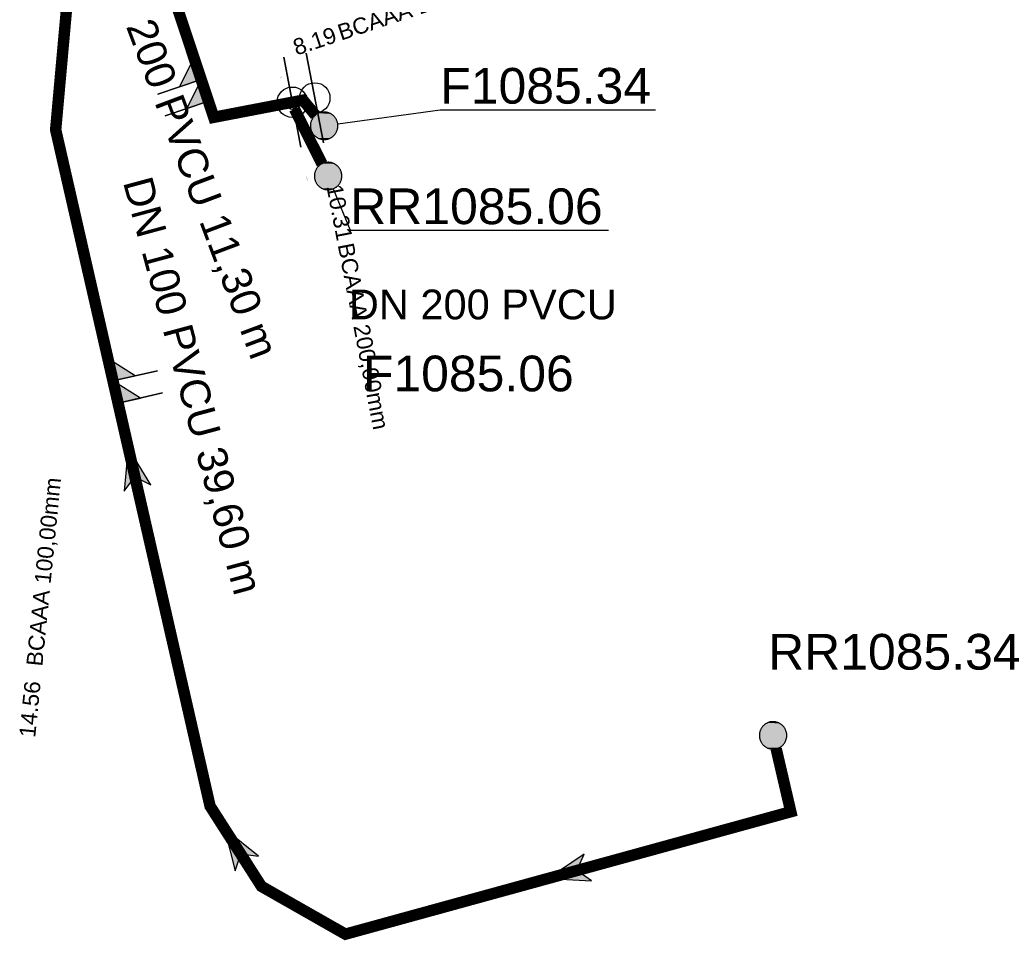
# Model space of a CAD drawing. Extents: x 356718 to 357658, y 5762241 to 5762615.
# Tile 104 of 157: x 357280 to 357302, y 5762411 to 5762431. Entities that reach past the tile are written whole.
import ezdxf
from ezdxf.enums import TextEntityAlignment as Align

# ---------------------------------------------------------------- set-up
doc = ezdxf.new("R2010")
doc.units = 0
doc.header["$MEASUREMENT"] = 0
for name, pattern in [('AUSGEZOGEN', [0]), ('GESTRICHELT2', [4, 2, -2]), ('STRICHPUNKT', [5, 2, -1, 1, -1])]:
    doc.linetypes.add(name, pattern=pattern)
doc.layers.get('0').update_dxf_attribs({"linetype": 'AUSGEZOGEN'})
for name, color, linetype, true_color in [('111_00131_Symbol', 7, 'AUSGEZOGEN', 0x000000), ('114_00133_Schachtnummer', 7, 'AUSGEZOGEN', 0x000000), ('121_10397_Haltungen_Regenwasser', 5, 'GESTRICHELT2', 0x0000ff), ('121_10399_Haltungen_Mischwasser', 6, 'STRICHPUNKT', 0xff00ff), ('123_00137_Fliessrichtungspfeil', 7, 'AUSGEZOGEN', 0x000000), ('124_00118_Standard__Laenge___10', 7, 'AUSGEZOGEN', 0x000000), ('124_10626_Standard__Laenge____1', 7, 'AUSGEZOGEN', 0x000000), ('141_10677_Stutzen__alle__aus_DW', 7, 'AUSGEZOGEN', 0x000000), ('141_10868_Stutzen__141_', 7, 'AUSGEZOGEN', 0x000000)]:
    doc.layers.add(name, color=color, linetype=linetype, true_color=true_color)
doc.styles.add('ARIAL', font='arial.ttf', dxfattribs={"height": 1.5})
doc.styles.get("Standard").update_dxf_attribs({"font": 'arial.ttf', "height": 1})

# ---------------------------------------------------------------- blocks, each defined once
blk = doc.blocks.new('RR')
at = {"color": 0, "linetype": 'AUSGEZOGEN'}
blk.add_lwpolyline([(0.3, 0), (0.3, 0.013), (0.299, 0.025), (0.298, 0.038), (0.296, 0.05), (0.293, 0.063), (0.29, 0.075), (0.287, 0.087), (0.283, 0.099), (0.279, 0.111), (0.274, 0.123), (0.268, 0.134), (0.262, 0.145), (0.256, 0.156), (0.249, 0.167), (0.242, 0.177), (0.234, 0.187), (0.226, 0.197), (0.218, 0.206), (0.209, 0.215), (0.199, 0.224), (0.19, 0.232), (0.18, 0.24), (0.17, 0.247), (0.159, 0.254), (0.148, 0.261), (0.137, 0.267), (0.126, 0.272), (0.114, 0.277), (0.102, 0.282), (0.09, 0.286), (0.078, 0.29), (0.066, 0.293), (0.053, 0.295), (0.041, 0.297), (0.028, 0.299), (0.016, 0.3), (0.003, 0.3), (-0.009, 0.3), (-0.022, 0.299), (-0.035, 0.298), (-0.047, 0.296), (-0.06, 0.294), (-0.072, 0.291), (-0.084, 0.288), (-0.096, 0.284), (-0.108, 0.28), (-0.12, 0.275), (-0.131, 0.27), (-0.143, 0.264), (-0.154, 0.258), (-0.164, 0.251), (-0.175, 0.244), (-0.185, 0.236), (-0.195, 0.228), (-0.204, 0.22), (-0.213, 0.211), (-0.222, 0.202), (-0.23, 0.192), (-0.238, 0.182), (-0.246, 0.172), (-0.253, 0.162), (-0.259, 0.151), (-0.265, 0.14), (-0.271, 0.129), (-0.276, 0.117), (-0.281, 0.105), (-0.285, 0.093), (-0.289, 0.081), (-0.292, 0.069), (-0.295, 0.057), (-0.297, 0.044), (-0.298, 0.032), (-0.299, 0.019), (-0.3, 0.006), (-0.3, -0.006), (-0.299, -0.019), (-0.298, -0.032), (-0.297, -0.044), (-0.295, -0.057), (-0.292, -0.069), (-0.289, -0.081), (-0.285, -0.093), (-0.281, -0.105), (-0.276, -0.117), (-0.271, -0.129), (-0.265, -0.14), (-0.259, -0.151), (-0.253, -0.162), (-0.246, -0.172), (-0.238, -0.182), (-0.23, -0.192), (-0.222, -0.202), (-0.213, -0.211), (-0.204, -0.22), (-0.195, -0.228), (-0.185, -0.236), (-0.175, -0.244), (-0.164, -0.251), (-0.154, -0.258), (-0.143, -0.264), (-0.131, -0.27), (-0.12, -0.275), (-0.108, -0.28), (-0.096, -0.284), (-0.084, -0.288), (-0.072, -0.291), (-0.06, -0.294), (-0.047, -0.296), (-0.035, -0.298), (-0.022, -0.299), (-0.009, -0.3), (0.003, -0.3), (0.016, -0.3), (0.028, -0.299), (0.041, -0.297), (0.053, -0.295), (0.066, -0.293), (0.078, -0.29), (0.09, -0.286), (0.102, -0.282), (0.114, -0.277), (0.126, -0.272), (0.137, -0.267), (0.148, -0.261), (0.159, -0.254), (0.17, -0.247), (0.18, -0.24), (0.19, -0.232), (0.199, -0.224), (0.209, -0.215), (0.218, -0.206), (0.226, -0.197), (0.234, -0.187), (0.242, -0.177), (0.249, -0.167), (0.256, -0.156), (0.262, -0.145), (0.268, -0.134), (0.274, -0.123), (0.279, -0.111), (0.283, -0.099), (0.287, -0.087), (0.29, -0.075), (0.293, -0.063), (0.296, -0.05), (0.298, -0.038), (0.299, -0.025), (0.3, -0.013), (0.3, 0), (0.3, 0)], close=True, dxfattribs=at)
blk.add_lwpolyline([(0.3, 0), (0.3, 0.013), (0.299, 0.025), (0.298, 0.038), (0.296, 0.05), (0.293, 0.063), (0.29, 0.075), (0.287, 0.087), (0.283, 0.099), (0.279, 0.111), (0.274, 0.123), (0.268, 0.134), (0.262, 0.145), (0.256, 0.156), (0.249, 0.167), (0.242, 0.177), (0.234, 0.187), (0.226, 0.197), (0.218, 0.206), (0.209, 0.215), (0.199, 0.224), (0.19, 0.232), (0.18, 0.24), (0.17, 0.247), (0.159, 0.254), (0.148, 0.261), (0.137, 0.267), (0.126, 0.272), (0.114, 0.277), (0.102, 0.282), (0.09, 0.286), (0.078, 0.29), (0.066, 0.293), (0.053, 0.295), (0.041, 0.297), (0.028, 0.299), (0.016, 0.3), (0.003, 0.3), (-0.009, 0.3), (-0.022, 0.299), (-0.035, 0.298), (-0.047, 0.296), (-0.06, 0.294), (-0.072, 0.291), (-0.084, 0.288), (-0.096, 0.284), (-0.108, 0.28), (-0.12, 0.275), (-0.131, 0.27), (-0.143, 0.264), (-0.154, 0.258), (-0.164, 0.251), (-0.175, 0.244), (-0.185, 0.236), (-0.195, 0.228), (-0.204, 0.22), (-0.213, 0.211), (-0.222, 0.202), (-0.23, 0.192), (-0.238, 0.182), (-0.246, 0.172), (-0.253, 0.162), (-0.259, 0.151), (-0.265, 0.14), (-0.271, 0.129), (-0.276, 0.117), (-0.281, 0.105), (-0.285, 0.093), (-0.289, 0.081), (-0.292, 0.069), (-0.295, 0.057), (-0.297, 0.044), (-0.298, 0.032), (-0.299, 0.019), (-0.3, 0.006), (-0.3, -0.006), (-0.299, -0.019), (-0.298, -0.032), (-0.297, -0.044), (-0.295, -0.057), (-0.292, -0.069), (-0.289, -0.081), (-0.285, -0.093), (-0.281, -0.105), (-0.276, -0.117), (-0.271, -0.129), (-0.265, -0.14), (-0.259, -0.151), (-0.253, -0.162), (-0.246, -0.172), (-0.238, -0.182), (-0.23, -0.192), (-0.222, -0.202), (-0.213, -0.211), (-0.204, -0.22), (-0.195, -0.228), (-0.185, -0.236), (-0.175, -0.244), (-0.164, -0.251), (-0.154, -0.258), (-0.143, -0.264), (-0.131, -0.27), (-0.12, -0.275), (-0.108, -0.28), (-0.096, -0.284), (-0.084, -0.288), (-0.072, -0.291), (-0.06, -0.294), (-0.047, -0.296), (-0.035, -0.298), (-0.022, -0.299), (-0.009, -0.3), (0.003, -0.3), (0.016, -0.3), (0.028, -0.299), (0.041, -0.297), (0.053, -0.295), (0.066, -0.293), (0.078, -0.29), (0.09, -0.286), (0.102, -0.282), (0.114, -0.277), (0.126, -0.272), (0.137, -0.267), (0.148, -0.261), (0.159, -0.254), (0.17, -0.247), (0.18, -0.24), (0.19, -0.232), (0.199, -0.224), (0.209, -0.215), (0.218, -0.206), (0.226, -0.197), (0.234, -0.187), (0.242, -0.177), (0.249, -0.167), (0.256, -0.156), (0.262, -0.145), (0.268, -0.134), (0.274, -0.123), (0.279, -0.111), (0.283, -0.099), (0.287, -0.087), (0.29, -0.075), (0.293, -0.063), (0.296, -0.05), (0.298, -0.038), (0.299, -0.025), (0.3, -0.013), (0.3, 0), (0.3, 0)], close=True, dxfattribs=at)
at = {"color": 0}
for points in [[(-0.213, 0.211), (0.213, 0.211), (-0.209, 0.215)], [(-0.213, 0.211), (0.213, 0.211), (-0.209, 0.215)], [(-0.209, 0.215), (0.209, 0.215), (-0.204, 0.22)], [(-0.209, 0.215), (0.209, 0.215), (-0.204, 0.22)], [(0.213, 0.211), (-0.209, 0.215), (0.209, 0.215)], [(0.213, 0.211), (-0.209, 0.215), (0.209, 0.215)], [(-0.204, 0.22), (0.204, 0.22), (-0.199, 0.224)], [(-0.204, 0.22), (0.204, 0.22), (-0.199, 0.224)], [(0.209, 0.215), (-0.204, 0.22), (0.204, 0.22)], [(0.209, 0.215), (-0.204, 0.22), (0.204, 0.22)], [(-0.199, 0.224), (0.199, 0.224), (-0.195, 0.228)], [(-0.199, 0.224), (0.199, 0.224), (-0.195, 0.228)], [(0.204, 0.22), (-0.199, 0.224), (0.199, 0.224)], [(0.204, 0.22), (-0.199, 0.224), (0.199, 0.224)], [(-0.195, 0.228), (0.195, 0.228), (-0.19, 0.232)], [(-0.195, 0.228), (0.195, 0.228), (-0.19, 0.232)], [(0.199, 0.224), (-0.195, 0.228), (0.195, 0.228)], [(0.199, 0.224), (-0.195, 0.228), (0.195, 0.228)], [(-0.19, 0.232), (0.19, 0.232), (-0.185, 0.236)], [(-0.19, 0.232), (0.19, 0.232), (-0.185, 0.236)], [(0.195, 0.228), (-0.19, 0.232), (0.19, 0.232)], [(0.195, 0.228), (-0.19, 0.232), (0.19, 0.232)], [(-0.185, 0.236), (0.185, 0.236), (-0.18, 0.24)], [(-0.185, 0.236), (0.185, 0.236), (-0.18, 0.24)], [(0.19, 0.232), (-0.185, 0.236), (0.185, 0.236)], [(0.19, 0.232), (-0.185, 0.236), (0.185, 0.236)], [(-0.18, 0.24), (0.18, 0.24), (-0.175, 0.244)], [(-0.18, 0.24), (0.18, 0.24), (-0.175, 0.244)], [(0.185, 0.236), (-0.18, 0.24), (0.18, 0.24)], [(0.185, 0.236), (-0.18, 0.24), (0.18, 0.24)], [(-0.175, 0.244), (0.175, 0.244), (-0.169, 0.247)], [(-0.175, 0.244), (0.175, 0.244), (-0.169, 0.247)], [(0.18, 0.24), (-0.175, 0.244), (0.175, 0.244)], [(0.18, 0.24), (-0.175, 0.244), (0.175, 0.244)], [(-0.169, 0.247), (0.17, 0.247), (-0.164, 0.251)], [(-0.169, 0.247), (0.17, 0.247), (-0.164, 0.251)], [(0.175, 0.244), (-0.169, 0.247), (0.17, 0.247)], [(0.175, 0.244), (-0.169, 0.247), (0.17, 0.247)], [(-0.164, 0.251), (0.164, 0.251), (-0.159, 0.254)], [(-0.164, 0.251), (0.164, 0.251), (-0.159, 0.254)], [(0.17, 0.247), (-0.164, 0.251), (0.164, 0.251)], [(0.17, 0.247), (-0.164, 0.251), (0.164, 0.251)], [(-0.159, 0.254), (0.159, 0.254), (-0.154, 0.258)], [(-0.159, 0.254), (0.159, 0.254), (-0.154, 0.258)], [(0.164, 0.251), (-0.159, 0.254), (0.159, 0.254)], [(0.164, 0.251), (-0.159, 0.254), (0.159, 0.254)], [(-0.154, 0.258), (0.154, 0.258), (-0.148, 0.261)], [(-0.154, 0.258), (0.154, 0.258), (-0.148, 0.261)], [(0.159, 0.254), (-0.154, 0.258), (0.154, 0.258)], [(0.159, 0.254), (-0.154, 0.258), (0.154, 0.258)], [(-0.148, 0.261), (0.148, 0.261), (-0.143, 0.264)], [(-0.148, 0.261), (0.148, 0.261), (-0.143, 0.264)], [(0.154, 0.258), (-0.148, 0.261), (0.148, 0.261)], [(0.154, 0.258), (-0.148, 0.261), (0.148, 0.261)], [(-0.143, 0.264), (0.142, 0.264), (-0.137, 0.267)], [(-0.143, 0.264), (0.142, 0.264), (-0.137, 0.267)], [(0.148, 0.261), (-0.143, 0.264), (0.142, 0.264)], [(0.148, 0.261), (-0.143, 0.264), (0.142, 0.264)], [(-0.137, 0.267), (0.137, 0.267), (-0.131, 0.27)], [(-0.137, 0.267), (0.137, 0.267), (-0.131, 0.27)], [(0.142, 0.264), (-0.137, 0.267), (0.137, 0.267)], [(0.142, 0.264), (-0.137, 0.267), (0.137, 0.267)], [(-0.131, 0.27), (0.131, 0.27), (-0.126, 0.272)], [(-0.131, 0.27), (0.131, 0.27), (-0.126, 0.272)], [(0.137, 0.267), (-0.131, 0.27), (0.131, 0.27)], [(0.137, 0.267), (-0.131, 0.27), (0.131, 0.27)], [(-0.126, 0.272), (0.126, 0.272), (-0.12, 0.275)], [(-0.126, 0.272), (0.126, 0.272), (-0.12, 0.275)], [(0.131, 0.27), (-0.126, 0.272), (0.126, 0.272)], [(0.131, 0.27), (-0.126, 0.272), (0.126, 0.272)], [(-0.12, 0.275), (0.12, 0.275), (-0.114, 0.277)], [(-0.12, 0.275), (0.12, 0.275), (-0.114, 0.277)], [(0.126, 0.272), (-0.12, 0.275), (0.12, 0.275)], [(0.126, 0.272), (-0.12, 0.275), (0.12, 0.275)], [(-0.114, 0.277), (0.114, 0.277), (-0.108, 0.28)], [(-0.114, 0.277), (0.114, 0.277), (-0.108, 0.28)], [(0.12, 0.275), (-0.114, 0.277), (0.114, 0.277)], [(0.12, 0.275), (-0.114, 0.277), (0.114, 0.277)], [(-0.108, 0.28), (0.108, 0.28), (-0.102, 0.282)], [(-0.108, 0.28), (0.108, 0.28), (-0.102, 0.282)], [(0.114, 0.277), (-0.108, 0.28), (0.108, 0.28)], [(0.114, 0.277), (-0.108, 0.28), (0.108, 0.28)], [(-0.102, 0.282), (0.102, 0.282), (-0.096, 0.284)], [(-0.102, 0.282), (0.102, 0.282), (-0.096, 0.284)], [(0.108, 0.28), (-0.102, 0.282), (0.102, 0.282)], [(0.108, 0.28), (-0.102, 0.282), (0.102, 0.282)], [(-0.096, 0.284), (0.096, 0.284), (-0.09, 0.286)], [(-0.096, 0.284), (0.096, 0.284), (-0.09, 0.286)], [(0.102, 0.282), (-0.096, 0.284), (0.096, 0.284)], [(0.102, 0.282), (-0.096, 0.284), (0.096, 0.284)], [(-0.09, 0.286), (0.09, 0.286), (-0.084, 0.288)], [(-0.09, 0.286), (0.09, 0.286), (-0.084, 0.288)], [(0.096, 0.284), (-0.09, 0.286), (0.09, 0.286)], [(0.096, 0.284), (-0.09, 0.286), (0.09, 0.286)], [(-0.084, 0.288), (0.084, 0.288), (-0.078, 0.29)], [(-0.084, 0.288), (0.084, 0.288), (-0.078, 0.29)], [(0.09, 0.286), (-0.084, 0.288), (0.084, 0.288)], [(0.09, 0.286), (-0.084, 0.288), (0.084, 0.288)], [(-0.078, 0.29), (0.078, 0.29), (-0.072, 0.291)], [(-0.078, 0.29), (0.078, 0.29), (-0.072, 0.291)], [(0.084, 0.288), (-0.078, 0.29), (0.078, 0.29)], [(0.084, 0.288), (-0.078, 0.29), (0.078, 0.29)], [(-0.072, 0.291), (0.072, 0.291), (-0.066, 0.293)], [(-0.072, 0.291), (0.072, 0.291), (-0.066, 0.293)], [(0.078, 0.29), (-0.072, 0.291), (0.072, 0.291)], [(0.078, 0.29), (-0.072, 0.291), (0.072, 0.291)], [(-0.066, 0.293), (0.066, 0.293), (-0.06, 0.294)], [(-0.066, 0.293), (0.066, 0.293), (-0.06, 0.294)], [(0.072, 0.291), (-0.066, 0.293), (0.066, 0.293)], [(0.072, 0.291), (-0.066, 0.293), (0.066, 0.293)], [(-0.06, 0.294), (0.059, 0.294), (-0.053, 0.295)], [(-0.06, 0.294), (0.059, 0.294), (-0.053, 0.295)], [(0.066, 0.293), (-0.06, 0.294), (0.059, 0.294)], [(0.066, 0.293), (-0.06, 0.294), (0.059, 0.294)], [(-0.053, 0.295), (0.053, 0.295), (-0.047, 0.296)], [(-0.053, 0.295), (0.053, 0.295), (-0.047, 0.296)], [(0.059, 0.294), (-0.053, 0.295), (0.053, 0.295)], [(0.059, 0.294), (-0.053, 0.295), (0.053, 0.295)], [(-0.047, 0.296), (0.047, 0.296), (-0.04, 0.297)], [(-0.047, 0.296), (0.047, 0.296), (-0.04, 0.297)], [(0.053, 0.295), (-0.047, 0.296), (0.047, 0.296)], [(0.053, 0.295), (-0.047, 0.296), (0.047, 0.296)], [(-0.04, 0.297), (0.041, 0.297), (-0.035, 0.298)], [(-0.04, 0.297), (0.041, 0.297), (-0.035, 0.298)], [(0.047, 0.296), (-0.04, 0.297), (0.041, 0.297)], [(0.047, 0.296), (-0.04, 0.297), (0.041, 0.297)], [(-0.035, 0.298), (0.034, 0.298), (-0.028, 0.299)], [(-0.035, 0.298), (0.034, 0.298), (-0.028, 0.299)], [(0.041, 0.297), (-0.035, 0.298), (0.034, 0.298)], [(0.041, 0.297), (-0.035, 0.298), (0.034, 0.298)], [(0.034, 0.298), (-0.028, 0.299), (0.028, 0.299)], [(-0.028, 0.299), (0.028, 0.299), (-0.022, 0.299)], [(0.034, 0.298), (-0.028, 0.299), (0.028, 0.299)], [(-0.028, 0.299), (0.028, 0.299), (-0.022, 0.299)], [(-0.022, 0.299), (0.021, 0.299), (-0.015, 0.3)], [(-0.022, 0.299), (0.021, 0.299), (-0.015, 0.3)], [(0.028, 0.299), (-0.022, 0.299), (0.021, 0.299)], [(0.028, 0.299), (-0.022, 0.299), (0.021, 0.299)], [(0.021, 0.299), (-0.015, 0.3), (0.016, 0.3)], [(-0.015, 0.3), (0.016, 0.3), (-0.009, 0.3)], [(0.021, 0.299), (-0.015, 0.3), (0.016, 0.3)], [(-0.015, 0.3), (0.016, 0.3), (-0.009, 0.3)], [(0.016, 0.3), (-0.009, 0.3), (0.007, 0.3)], [(-0.009, 0.3), (0.007, 0.3), (0.003, 0.3)], [(0.016, 0.3), (-0.009, 0.3), (0.007, 0.3)], [(-0.009, 0.3), (0.007, 0.3), (0.003, 0.3)], [(-0.3, 0.013), (0.3, 0.013), (-0.299, 0.019)], [(-0.3, 0.013), (0.3, 0.013), (-0.299, 0.019)], [(-0.3, 0.006), (0.3, 0.006), (-0.3, 0.013)], [(0.3, 0.006), (-0.3, 0.013), (0.3, 0.013)], [(-0.3, 0.006), (0.3, 0.006), (-0.3, 0.013)], [(0.3, 0.006), (-0.3, 0.013), (0.3, 0.013)], [(-0.3, 0), (0.3, 0), (-0.3, 0.006)], [(0.3, 0), (-0.3, 0.006), (0.3, 0.006)], [(-0.3, 0), (0.3, 0), (-0.3, 0.006)], [(0.3, 0), (-0.3, 0.006), (0.3, 0.006)], [(0.3, -0.006), (-0.3, -0.006), (0.3, 0)], [(-0.3, -0.006), (0.3, 0), (-0.3, 0)], [(0.3, -0.006), (-0.3, -0.006), (0.3, 0)], [(-0.3, -0.006), (0.3, 0), (-0.3, 0)], [(-0.299, 0.025), (0.299, 0.025), (-0.298, 0.032)], [(-0.299, 0.025), (0.299, 0.025), (-0.298, 0.032)], [(-0.299, 0.019), (0.299, 0.019), (-0.299, 0.025)], [(0.299, 0.019), (-0.299, 0.025), (0.299, 0.025)], [(-0.299, 0.019), (0.299, 0.019), (-0.299, 0.025)], [(0.299, 0.019), (-0.299, 0.025), (0.299, 0.025)], [(0.3, 0.013), (-0.299, 0.019), (0.299, 0.019)], [(0.3, 0.013), (-0.299, 0.019), (0.299, 0.019)], [(-0.298, 0.038), (0.298, 0.038), (-0.297, 0.044)], [(-0.298, 0.038), (0.298, 0.038), (-0.297, 0.044)], [(-0.298, 0.032), (0.298, 0.032), (-0.298, 0.038)], [(0.298, 0.032), (-0.298, 0.038), (0.298, 0.038)], [(-0.298, 0.032), (0.298, 0.032), (-0.298, 0.038)], [(0.298, 0.032), (-0.298, 0.038), (0.298, 0.038)], [(0.299, 0.025), (-0.298, 0.032), (0.298, 0.032)], [(0.299, 0.025), (-0.298, 0.032), (0.298, 0.032)], [(-0.297, 0.044), (0.297, 0.044), (-0.296, 0.05)], [(-0.297, 0.044), (0.297, 0.044), (-0.296, 0.05)], [(0.298, 0.038), (-0.297, 0.044), (0.297, 0.044)], [(0.298, 0.038), (-0.297, 0.044), (0.297, 0.044)], [(-0.296, 0.05), (0.296, 0.05), (-0.295, 0.057)], [(-0.296, 0.05), (0.296, 0.05), (-0.295, 0.057)], [(0.297, 0.044), (-0.296, 0.05), (0.296, 0.05)], [(0.297, 0.044), (-0.296, 0.05), (0.296, 0.05)], [(-0.295, 0.057), (0.295, 0.057), (-0.293, 0.063)], [(-0.295, 0.057), (0.295, 0.057), (-0.293, 0.063)], [(0.296, 0.05), (-0.295, 0.057), (0.295, 0.057)], [(0.296, 0.05), (-0.295, 0.057), (0.295, 0.057)], [(-0.293, 0.063), (0.293, 0.063), (-0.292, 0.069)], [(-0.293, 0.063), (0.293, 0.063), (-0.292, 0.069)], [(0.295, 0.057), (-0.293, 0.063), (0.293, 0.063)], [(0.295, 0.057), (-0.293, 0.063), (0.293, 0.063)], [(-0.292, 0.069), (0.292, 0.069), (-0.29, 0.075)], [(-0.292, 0.069), (0.292, 0.069), (-0.29, 0.075)], [(0.293, 0.063), (-0.292, 0.069), (0.292, 0.069)], [(0.293, 0.063), (-0.292, 0.069), (0.292, 0.069)], [(-0.29, 0.075), (0.29, 0.075), (-0.289, 0.081)], [(-0.29, 0.075), (0.29, 0.075), (-0.289, 0.081)], [(0.292, 0.069), (-0.29, 0.075), (0.29, 0.075)], [(0.292, 0.069), (-0.29, 0.075), (0.29, 0.075)], [(-0.289, 0.081), (0.289, 0.081), (-0.287, 0.087)], [(-0.289, 0.081), (0.289, 0.081), (-0.287, 0.087)], [(0.29, 0.075), (-0.289, 0.081), (0.289, 0.081)], [(0.29, 0.075), (-0.289, 0.081), (0.289, 0.081)], [(-0.287, 0.087), (0.287, 0.087), (-0.285, 0.093)], [(-0.287, 0.087), (0.287, 0.087), (-0.285, 0.093)], [(0.289, 0.081), (-0.287, 0.087), (0.287, 0.087)], [(0.289, 0.081), (-0.287, 0.087), (0.287, 0.087)], [(-0.285, 0.093), (0.285, 0.093), (-0.283, 0.099)], [(-0.285, 0.093), (0.285, 0.093), (-0.283, 0.099)], [(0.287, 0.087), (-0.285, 0.093), (0.285, 0.093)], [(0.287, 0.087), (-0.285, 0.093), (0.285, 0.093)], [(-0.283, 0.099), (0.283, 0.099), (-0.281, 0.105)], [(-0.283, 0.099), (0.283, 0.099), (-0.281, 0.105)], [(0.285, 0.093), (-0.283, 0.099), (0.283, 0.099)], [(0.285, 0.093), (-0.283, 0.099), (0.283, 0.099)], [(-0.281, 0.105), (0.281, 0.105), (-0.279, 0.111)], [(-0.281, 0.105), (0.281, 0.105), (-0.279, 0.111)], [(0.283, 0.099), (-0.281, 0.105), (0.281, 0.105)], [(0.283, 0.099), (-0.281, 0.105), (0.281, 0.105)], [(-0.279, 0.111), (0.279, 0.111), (-0.276, 0.117)], [(-0.279, 0.111), (0.279, 0.111), (-0.276, 0.117)], [(0.281, 0.105), (-0.279, 0.111), (0.279, 0.111)], [(0.281, 0.105), (-0.279, 0.111), (0.279, 0.111)], [(-0.276, 0.117), (0.276, 0.117), (-0.274, 0.123)], [(-0.276, 0.117), (0.276, 0.117), (-0.274, 0.123)], [(0.279, 0.111), (-0.276, 0.117), (0.276, 0.117)], [(0.279, 0.111), (-0.276, 0.117), (0.276, 0.117)], [(-0.274, 0.123), (0.274, 0.123), (-0.271, 0.129)], [(-0.274, 0.123), (0.274, 0.123), (-0.271, 0.129)], [(0.276, 0.117), (-0.274, 0.123), (0.274, 0.123)], [(0.276, 0.117), (-0.274, 0.123), (0.274, 0.123)], [(-0.271, 0.129), (0.271, 0.129), (-0.268, 0.134)], [(-0.271, 0.129), (0.271, 0.129), (-0.268, 0.134)], [(0.274, 0.123), (-0.271, 0.129), (0.271, 0.129)], [(0.274, 0.123), (-0.271, 0.129), (0.271, 0.129)], [(-0.268, 0.134), (0.268, 0.134), (-0.265, 0.14)], [(-0.268, 0.134), (0.268, 0.134), (-0.265, 0.14)], [(0.271, 0.129), (-0.268, 0.134), (0.268, 0.134)], [(0.271, 0.129), (-0.268, 0.134), (0.268, 0.134)], [(-0.265, 0.14), (0.265, 0.14), (-0.262, 0.145)], [(-0.265, 0.14), (0.265, 0.14), (-0.262, 0.145)], [(0.268, 0.134), (-0.265, 0.14), (0.265, 0.14)], [(0.268, 0.134), (-0.265, 0.14), (0.265, 0.14)], [(-0.262, 0.145), (0.262, 0.145), (-0.259, 0.151)], [(-0.262, 0.145), (0.262, 0.145), (-0.259, 0.151)], [(0.265, 0.14), (-0.262, 0.145), (0.262, 0.145)], [(0.265, 0.14), (-0.262, 0.145), (0.262, 0.145)], [(-0.259, 0.151), (0.259, 0.151), (-0.256, 0.156)], [(-0.259, 0.151), (0.259, 0.151), (-0.256, 0.156)], [(0.262, 0.145), (-0.259, 0.151), (0.259, 0.151)], [(0.262, 0.145), (-0.259, 0.151), (0.259, 0.151)], [(-0.256, 0.156), (0.256, 0.156), (-0.253, 0.162)], [(-0.256, 0.156), (0.256, 0.156), (-0.253, 0.162)], [(0.259, 0.151), (-0.256, 0.156), (0.256, 0.156)], [(0.259, 0.151), (-0.256, 0.156), (0.256, 0.156)], [(-0.253, 0.162), (0.253, 0.162), (-0.249, 0.167)], [(-0.253, 0.162), (0.253, 0.162), (-0.249, 0.167)], [(0.256, 0.156), (-0.253, 0.162), (0.253, 0.162)], [(0.256, 0.156), (-0.253, 0.162), (0.253, 0.162)], [(-0.249, 0.167), (0.249, 0.167), (-0.246, 0.172)], [(-0.249, 0.167), (0.249, 0.167), (-0.246, 0.172)], [(0.253, 0.162), (-0.249, 0.167), (0.249, 0.167)], [(0.253, 0.162), (-0.249, 0.167), (0.249, 0.167)], [(-0.246, 0.172), (0.246, 0.172), (-0.242, 0.177)], [(-0.246, 0.172), (0.246, 0.172), (-0.242, 0.177)], [(0.249, 0.167), (-0.246, 0.172), (0.246, 0.172)], [(0.249, 0.167), (-0.246, 0.172), (0.246, 0.172)], [(-0.242, 0.177), (0.242, 0.177), (-0.238, 0.182)], [(-0.242, 0.177), (0.242, 0.177), (-0.238, 0.182)], [(0.246, 0.172), (-0.242, 0.177), (0.242, 0.177)], [(0.246, 0.172), (-0.242, 0.177), (0.242, 0.177)], [(-0.238, 0.182), (0.238, 0.182), (-0.234, 0.187)], [(-0.238, 0.182), (0.238, 0.182), (-0.234, 0.187)], [(0.242, 0.177), (-0.238, 0.182), (0.238, 0.182)], [(0.242, 0.177), (-0.238, 0.182), (0.238, 0.182)], [(-0.234, 0.187), (0.234, 0.187), (-0.23, 0.192)], [(-0.234, 0.187), (0.234, 0.187), (-0.23, 0.192)], [(0.238, 0.182), (-0.234, 0.187), (0.234, 0.187)], [(0.238, 0.182), (-0.234, 0.187), (0.234, 0.187)], [(-0.23, 0.192), (0.23, 0.192), (-0.226, 0.197)], [(-0.23, 0.192), (0.23, 0.192), (-0.226, 0.197)], [(0.234, 0.187), (-0.23, 0.192), (0.23, 0.192)], [(0.234, 0.187), (-0.23, 0.192), (0.23, 0.192)], [(-0.226, 0.197), (0.226, 0.197), (-0.222, 0.202)], [(-0.226, 0.197), (0.226, 0.197), (-0.222, 0.202)], [(0.23, 0.192), (-0.226, 0.197), (0.226, 0.197)], [(0.23, 0.192), (-0.226, 0.197), (0.226, 0.197)], [(-0.222, 0.202), (0.222, 0.202), (-0.218, 0.206)], [(-0.222, 0.202), (0.222, 0.202), (-0.218, 0.206)], [(0.226, 0.197), (-0.222, 0.202), (0.222, 0.202)], [(0.226, 0.197), (-0.222, 0.202), (0.222, 0.202)], [(-0.218, 0.206), (0.218, 0.206), (-0.213, 0.211)], [(-0.218, 0.206), (0.218, 0.206), (-0.213, 0.211)], [(0.222, 0.202), (-0.218, 0.206), (0.218, 0.206)], [(0.222, 0.202), (-0.218, 0.206), (0.218, 0.206)], [(0.218, 0.206), (-0.213, 0.211), (0.213, 0.211)], [(0.218, 0.206), (-0.213, 0.211), (0.213, 0.211)], [(0.3, 0), (0.3, 0), (0.3, 0)], [(0.3, 0), (0.3, 0), (0.3, 0)], [(0.3, 0), (0.3, 0), (0.3, 0)], [(0.3, 0), (0.3, 0), (0.3, 0)], [(0.3, -0.013), (-0.3, -0.013), (0.3, -0.006)], [(-0.3, -0.013), (0.3, -0.006), (-0.3, -0.006)], [(0.3, -0.013), (-0.3, -0.013), (0.3, -0.006)], [(-0.3, -0.013), (0.3, -0.006), (-0.3, -0.006)], [(-0.299, -0.019), (0.3, -0.013), (-0.3, -0.013)], [(-0.299, -0.019), (0.3, -0.013), (-0.3, -0.013)], [(0.299, -0.019), (-0.299, -0.019), (0.3, -0.013)], [(0.299, -0.019), (-0.299, -0.019), (0.3, -0.013)], [(0.299, -0.025), (-0.299, -0.025), (0.299, -0.019)], [(-0.299, -0.025), (0.299, -0.019), (-0.299, -0.019)], [(0.299, -0.025), (-0.299, -0.025), (0.299, -0.019)], [(-0.299, -0.025), (0.299, -0.019), (-0.299, -0.019)], [(-0.298, -0.032), (0.299, -0.025), (-0.299, -0.025)], [(-0.298, -0.032), (0.299, -0.025), (-0.299, -0.025)], [(0.298, -0.032), (-0.298, -0.032), (0.299, -0.025)], [(0.298, -0.032), (-0.298, -0.032), (0.299, -0.025)], [(0.298, -0.038), (-0.298, -0.038), (0.298, -0.032)], [(-0.298, -0.038), (0.298, -0.032), (-0.298, -0.032)], [(0.298, -0.038), (-0.298, -0.038), (0.298, -0.032)], [(-0.298, -0.038), (0.298, -0.032), (-0.298, -0.032)], [(-0.297, -0.044), (0.298, -0.038), (-0.298, -0.038)], [(-0.297, -0.044), (0.298, -0.038), (-0.298, -0.038)], [(0.297, -0.044), (-0.297, -0.044), (0.298, -0.038)], [(0.297, -0.044), (-0.297, -0.044), (0.298, -0.038)], [(-0.296, -0.05), (0.297, -0.044), (-0.297, -0.044)], [(-0.296, -0.05), (0.297, -0.044), (-0.297, -0.044)], [(0.296, -0.05), (-0.296, -0.05), (0.297, -0.044)], [(0.296, -0.05), (-0.296, -0.05), (0.297, -0.044)], [(-0.295, -0.057), (0.296, -0.05), (-0.296, -0.05)], [(-0.295, -0.057), (0.296, -0.05), (-0.296, -0.05)], [(0.295, -0.057), (-0.295, -0.057), (0.296, -0.05)], [(0.295, -0.057), (-0.295, -0.057), (0.296, -0.05)], [(-0.293, -0.063), (0.295, -0.057), (-0.295, -0.057)], [(-0.293, -0.063), (0.295, -0.057), (-0.295, -0.057)], [(0.293, -0.063), (-0.293, -0.063), (0.295, -0.057)], [(0.293, -0.063), (-0.293, -0.063), (0.295, -0.057)], [(-0.292, -0.069), (0.293, -0.063), (-0.293, -0.063)], [(-0.292, -0.069), (0.293, -0.063), (-0.293, -0.063)], [(0.292, -0.069), (-0.292, -0.069), (0.293, -0.063)], [(0.292, -0.069), (-0.292, -0.069), (0.293, -0.063)], [(-0.29, -0.075), (0.292, -0.069), (-0.292, -0.069)], [(-0.29, -0.075), (0.292, -0.069), (-0.292, -0.069)], [(0.29, -0.075), (-0.29, -0.075), (0.292, -0.069)], [(0.29, -0.075), (-0.29, -0.075), (0.292, -0.069)], [(-0.289, -0.081), (0.29, -0.075), (-0.29, -0.075)], [(-0.289, -0.081), (0.29, -0.075), (-0.29, -0.075)], [(0.289, -0.081), (-0.289, -0.081), (0.29, -0.075)], [(0.289, -0.081), (-0.289, -0.081), (0.29, -0.075)], [(-0.287, -0.087), (0.289, -0.081), (-0.289, -0.081)], [(-0.287, -0.087), (0.289, -0.081), (-0.289, -0.081)], [(0.287, -0.087), (-0.287, -0.087), (0.289, -0.081)], [(0.287, -0.087), (-0.287, -0.087), (0.289, -0.081)], [(-0.285, -0.093), (0.287, -0.087), (-0.287, -0.087)], [(-0.285, -0.093), (0.287, -0.087), (-0.287, -0.087)], [(0.285, -0.093), (-0.285, -0.093), (0.287, -0.087)], [(0.285, -0.093), (-0.285, -0.093), (0.287, -0.087)], [(-0.283, -0.099), (0.285, -0.093), (-0.285, -0.093)], [(-0.283, -0.099), (0.285, -0.093), (-0.285, -0.093)], [(0.283, -0.099), (-0.283, -0.099), (0.285, -0.093)], [(0.283, -0.099), (-0.283, -0.099), (0.285, -0.093)], [(-0.281, -0.105), (0.283, -0.099), (-0.283, -0.099)], [(-0.281, -0.105), (0.283, -0.099), (-0.283, -0.099)], [(0.281, -0.105), (-0.281, -0.105), (0.283, -0.099)], [(0.281, -0.105), (-0.281, -0.105), (0.283, -0.099)], [(-0.279, -0.111), (0.281, -0.105), (-0.281, -0.105)], [(-0.279, -0.111), (0.281, -0.105), (-0.281, -0.105)], [(0.279, -0.111), (-0.279, -0.111), (0.281, -0.105)], [(0.279, -0.111), (-0.279, -0.111), (0.281, -0.105)], [(-0.276, -0.117), (0.279, -0.111), (-0.279, -0.111)], [(-0.276, -0.117), (0.279, -0.111), (-0.279, -0.111)], [(0.276, -0.117), (-0.276, -0.117), (0.279, -0.111)], [(0.276, -0.117), (-0.276, -0.117), (0.279, -0.111)], [(-0.274, -0.123), (0.276, -0.117), (-0.276, -0.117)], [(-0.274, -0.123), (0.276, -0.117), (-0.276, -0.117)], [(0.274, -0.123), (-0.274, -0.123), (0.276, -0.117)], [(0.274, -0.123), (-0.274, -0.123), (0.276, -0.117)], [(-0.271, -0.129), (0.274, -0.123), (-0.274, -0.123)], [(-0.271, -0.129), (0.274, -0.123), (-0.274, -0.123)], [(0.271, -0.129), (-0.271, -0.129), (0.274, -0.123)], [(0.271, -0.129), (-0.271, -0.129), (0.274, -0.123)], [(-0.268, -0.134), (0.271, -0.129), (-0.271, -0.129)], [(-0.268, -0.134), (0.271, -0.129), (-0.271, -0.129)], [(0.268, -0.134), (-0.268, -0.134), (0.271, -0.129)], [(0.268, -0.134), (-0.268, -0.134), (0.271, -0.129)], [(-0.265, -0.14), (0.268, -0.134), (-0.268, -0.134)], [(-0.265, -0.14), (0.268, -0.134), (-0.268, -0.134)], [(0.265, -0.14), (-0.265, -0.14), (0.268, -0.134)], [(0.265, -0.14), (-0.265, -0.14), (0.268, -0.134)], [(-0.262, -0.145), (0.265, -0.14), (-0.265, -0.14)], [(-0.262, -0.145), (0.265, -0.14), (-0.265, -0.14)], [(0.262, -0.145), (-0.262, -0.145), (0.265, -0.14)], [(0.262, -0.145), (-0.262, -0.145), (0.265, -0.14)], [(-0.259, -0.151), (0.262, -0.145), (-0.262, -0.145)], [(-0.259, -0.151), (0.262, -0.145), (-0.262, -0.145)], [(0.259, -0.151), (-0.259, -0.151), (0.262, -0.145)], [(0.259, -0.151), (-0.259, -0.151), (0.262, -0.145)], [(-0.256, -0.156), (0.259, -0.151), (-0.259, -0.151)], [(-0.256, -0.156), (0.259, -0.151), (-0.259, -0.151)], [(0.256, -0.156), (-0.256, -0.156), (0.259, -0.151)], [(0.256, -0.156), (-0.256, -0.156), (0.259, -0.151)], [(-0.253, -0.162), (0.256, -0.156), (-0.256, -0.156)], [(-0.253, -0.162), (0.256, -0.156), (-0.256, -0.156)], [(0.253, -0.162), (-0.253, -0.162), (0.256, -0.156)], [(0.253, -0.162), (-0.253, -0.162), (0.256, -0.156)], [(-0.249, -0.167), (0.253, -0.162), (-0.253, -0.162)], [(-0.249, -0.167), (0.253, -0.162), (-0.253, -0.162)], [(0.249, -0.167), (-0.249, -0.167), (0.253, -0.162)], [(0.249, -0.167), (-0.249, -0.167), (0.253, -0.162)], [(-0.246, -0.172), (0.249, -0.167), (-0.249, -0.167)], [(-0.246, -0.172), (0.249, -0.167), (-0.249, -0.167)], [(0.246, -0.172), (-0.246, -0.172), (0.249, -0.167)], [(0.246, -0.172), (-0.246, -0.172), (0.249, -0.167)], [(-0.242, -0.177), (0.246, -0.172), (-0.246, -0.172)], [(-0.242, -0.177), (0.246, -0.172), (-0.246, -0.172)], [(0.242, -0.177), (-0.242, -0.177), (0.246, -0.172)], [(0.242, -0.177), (-0.242, -0.177), (0.246, -0.172)], [(-0.238, -0.182), (0.242, -0.177), (-0.242, -0.177)], [(-0.238, -0.182), (0.242, -0.177), (-0.242, -0.177)], [(0.238, -0.182), (-0.238, -0.182), (0.242, -0.177)], [(0.238, -0.182), (-0.238, -0.182), (0.242, -0.177)], [(-0.234, -0.187), (0.238, -0.182), (-0.238, -0.182)], [(-0.234, -0.187), (0.238, -0.182), (-0.238, -0.182)], [(0.234, -0.187), (-0.234, -0.187), (0.238, -0.182)], [(0.234, -0.187), (-0.234, -0.187), (0.238, -0.182)], [(-0.23, -0.192), (0.234, -0.187), (-0.234, -0.187)], [(-0.23, -0.192), (0.234, -0.187), (-0.234, -0.187)], [(0.23, -0.192), (-0.23, -0.192), (0.234, -0.187)], [(0.23, -0.192), (-0.23, -0.192), (0.234, -0.187)], [(-0.226, -0.197), (0.23, -0.192), (-0.23, -0.192)], [(-0.226, -0.197), (0.23, -0.192), (-0.23, -0.192)], [(0.226, -0.197), (-0.226, -0.197), (0.23, -0.192)], [(0.226, -0.197), (-0.226, -0.197), (0.23, -0.192)], [(-0.222, -0.202), (0.226, -0.197), (-0.226, -0.197)], [(-0.222, -0.202), (0.226, -0.197), (-0.226, -0.197)], [(0.222, -0.202), (-0.222, -0.202), (0.226, -0.197)], [(0.222, -0.202), (-0.222, -0.202), (0.226, -0.197)], [(-0.218, -0.206), (0.222, -0.202), (-0.222, -0.202)], [(-0.218, -0.206), (0.222, -0.202), (-0.222, -0.202)], [(0.218, -0.206), (-0.218, -0.206), (0.222, -0.202)], [(0.218, -0.206), (-0.218, -0.206), (0.222, -0.202)], [(-0.213, -0.211), (0.218, -0.206), (-0.218, -0.206)], [(-0.213, -0.211), (0.218, -0.206), (-0.218, -0.206)], [(0.213, -0.211), (-0.213, -0.211), (0.218, -0.206)], [(0.213, -0.211), (-0.213, -0.211), (0.218, -0.206)], [(-0.209, -0.215), (0.213, -0.211), (-0.213, -0.211)], [(-0.209, -0.215), (0.213, -0.211), (-0.213, -0.211)], [(0.209, -0.215), (-0.209, -0.215), (0.213, -0.211)], [(0.209, -0.215), (-0.209, -0.215), (0.213, -0.211)], [(-0.204, -0.22), (0.209, -0.215), (-0.209, -0.215)], [(-0.204, -0.22), (0.209, -0.215), (-0.209, -0.215)], [(0.204, -0.22), (-0.204, -0.22), (0.209, -0.215)], [(0.204, -0.22), (-0.204, -0.22), (0.209, -0.215)], [(-0.199, -0.224), (0.204, -0.22), (-0.204, -0.22)], [(-0.199, -0.224), (0.204, -0.22), (-0.204, -0.22)], [(0.199, -0.224), (-0.199, -0.224), (0.204, -0.22)], [(0.199, -0.224), (-0.199, -0.224), (0.204, -0.22)], [(-0.195, -0.228), (0.199, -0.224), (-0.199, -0.224)], [(-0.195, -0.228), (0.199, -0.224), (-0.199, -0.224)], [(0.195, -0.228), (-0.195, -0.228), (0.199, -0.224)], [(0.195, -0.228), (-0.195, -0.228), (0.199, -0.224)], [(-0.19, -0.232), (0.195, -0.228), (-0.195, -0.228)], [(-0.19, -0.232), (0.195, -0.228), (-0.195, -0.228)], [(0.19, -0.232), (-0.19, -0.232), (0.195, -0.228)], [(0.19, -0.232), (-0.19, -0.232), (0.195, -0.228)], [(-0.185, -0.236), (0.19, -0.232), (-0.19, -0.232)], [(-0.185, -0.236), (0.19, -0.232), (-0.19, -0.232)], [(0.185, -0.236), (-0.185, -0.236), (0.19, -0.232)], [(0.185, -0.236), (-0.185, -0.236), (0.19, -0.232)], [(-0.18, -0.24), (0.185, -0.236), (-0.185, -0.236)], [(-0.18, -0.24), (0.185, -0.236), (-0.185, -0.236)], [(0.18, -0.24), (-0.18, -0.24), (0.185, -0.236)], [(0.18, -0.24), (-0.18, -0.24), (0.185, -0.236)], [(-0.175, -0.244), (0.18, -0.24), (-0.18, -0.24)], [(-0.175, -0.244), (0.18, -0.24), (-0.18, -0.24)], [(0.175, -0.244), (-0.175, -0.244), (0.18, -0.24)], [(0.175, -0.244), (-0.175, -0.244), (0.18, -0.24)], [(-0.169, -0.247), (0.175, -0.244), (-0.175, -0.244)], [(-0.169, -0.247), (0.175, -0.244), (-0.175, -0.244)], [(0.17, -0.247), (-0.169, -0.247), (0.175, -0.244)], [(0.17, -0.247), (-0.169, -0.247), (0.175, -0.244)], [(-0.164, -0.251), (0.17, -0.247), (-0.169, -0.247)], [(-0.164, -0.251), (0.17, -0.247), (-0.169, -0.247)], [(0.164, -0.251), (-0.164, -0.251), (0.17, -0.247)], [(0.164, -0.251), (-0.164, -0.251), (0.17, -0.247)], [(-0.159, -0.254), (0.164, -0.251), (-0.164, -0.251)], [(-0.159, -0.254), (0.164, -0.251), (-0.164, -0.251)], [(0.159, -0.254), (-0.159, -0.254), (0.164, -0.251)], [(0.159, -0.254), (-0.159, -0.254), (0.164, -0.251)], [(-0.154, -0.258), (0.159, -0.254), (-0.159, -0.254)], [(-0.154, -0.258), (0.159, -0.254), (-0.159, -0.254)], [(0.154, -0.258), (-0.154, -0.258), (0.159, -0.254)], [(0.154, -0.258), (-0.154, -0.258), (0.159, -0.254)], [(-0.148, -0.261), (0.154, -0.258), (-0.154, -0.258)], [(-0.148, -0.261), (0.154, -0.258), (-0.154, -0.258)], [(0.148, -0.261), (-0.148, -0.261), (0.154, -0.258)], [(0.148, -0.261), (-0.148, -0.261), (0.154, -0.258)], [(-0.143, -0.264), (0.148, -0.261), (-0.148, -0.261)], [(-0.143, -0.264), (0.148, -0.261), (-0.148, -0.261)], [(0.142, -0.264), (-0.143, -0.264), (0.148, -0.261)], [(0.142, -0.264), (-0.143, -0.264), (0.148, -0.261)], [(-0.137, -0.267), (0.142, -0.264), (-0.143, -0.264)], [(-0.137, -0.267), (0.142, -0.264), (-0.143, -0.264)], [(0.137, -0.267), (-0.137, -0.267), (0.142, -0.264)], [(0.137, -0.267), (-0.137, -0.267), (0.142, -0.264)], [(-0.131, -0.27), (0.137, -0.267), (-0.137, -0.267)], [(-0.131, -0.27), (0.137, -0.267), (-0.137, -0.267)], [(0.131, -0.27), (-0.131, -0.27), (0.137, -0.267)], [(0.131, -0.27), (-0.131, -0.27), (0.137, -0.267)], [(-0.126, -0.272), (0.131, -0.27), (-0.131, -0.27)], [(-0.126, -0.272), (0.131, -0.27), (-0.131, -0.27)], [(0.126, -0.272), (-0.126, -0.272), (0.131, -0.27)], [(0.126, -0.272), (-0.126, -0.272), (0.131, -0.27)], [(-0.12, -0.275), (0.126, -0.272), (-0.126, -0.272)], [(-0.12, -0.275), (0.126, -0.272), (-0.126, -0.272)], [(0.12, -0.275), (-0.12, -0.275), (0.126, -0.272)], [(0.12, -0.275), (-0.12, -0.275), (0.126, -0.272)], [(-0.114, -0.277), (0.12, -0.275), (-0.12, -0.275)], [(-0.114, -0.277), (0.12, -0.275), (-0.12, -0.275)], [(0.114, -0.277), (-0.114, -0.277), (0.12, -0.275)], [(0.114, -0.277), (-0.114, -0.277), (0.12, -0.275)], [(-0.108, -0.28), (0.114, -0.277), (-0.114, -0.277)], [(-0.108, -0.28), (0.114, -0.277), (-0.114, -0.277)], [(0.108, -0.28), (-0.108, -0.28), (0.114, -0.277)], [(0.108, -0.28), (-0.108, -0.28), (0.114, -0.277)], [(-0.102, -0.282), (0.108, -0.28), (-0.108, -0.28)], [(-0.102, -0.282), (0.108, -0.28), (-0.108, -0.28)], [(0.102, -0.282), (-0.102, -0.282), (0.108, -0.28)], [(0.102, -0.282), (-0.102, -0.282), (0.108, -0.28)], [(-0.096, -0.284), (0.102, -0.282), (-0.102, -0.282)], [(-0.096, -0.284), (0.102, -0.282), (-0.102, -0.282)], [(0.096, -0.284), (-0.096, -0.284), (0.102, -0.282)], [(0.096, -0.284), (-0.096, -0.284), (0.102, -0.282)], [(-0.09, -0.286), (0.096, -0.284), (-0.096, -0.284)], [(-0.09, -0.286), (0.096, -0.284), (-0.096, -0.284)], [(0.09, -0.286), (-0.09, -0.286), (0.096, -0.284)], [(0.09, -0.286), (-0.09, -0.286), (0.096, -0.284)], [(-0.084, -0.288), (0.09, -0.286), (-0.09, -0.286)], [(-0.084, -0.288), (0.09, -0.286), (-0.09, -0.286)], [(0.084, -0.288), (-0.084, -0.288), (0.09, -0.286)], [(0.084, -0.288), (-0.084, -0.288), (0.09, -0.286)], [(-0.078, -0.29), (0.084, -0.288), (-0.084, -0.288)], [(-0.078, -0.29), (0.084, -0.288), (-0.084, -0.288)], [(0.078, -0.29), (-0.078, -0.29), (0.084, -0.288)], [(0.078, -0.29), (-0.078, -0.29), (0.084, -0.288)], [(-0.072, -0.291), (0.078, -0.29), (-0.078, -0.29)], [(-0.072, -0.291), (0.078, -0.29), (-0.078, -0.29)], [(0.072, -0.291), (-0.072, -0.291), (0.078, -0.29)], [(0.072, -0.291), (-0.072, -0.291), (0.078, -0.29)], [(-0.066, -0.293), (0.072, -0.291), (-0.072, -0.291)], [(-0.066, -0.293), (0.072, -0.291), (-0.072, -0.291)], [(0.066, -0.293), (-0.066, -0.293), (0.072, -0.291)], [(0.066, -0.293), (-0.066, -0.293), (0.072, -0.291)], [(-0.06, -0.294), (0.066, -0.293), (-0.066, -0.293)], [(-0.06, -0.294), (0.066, -0.293), (-0.066, -0.293)], [(0.059, -0.294), (-0.06, -0.294), (0.066, -0.293)], [(0.059, -0.294), (-0.06, -0.294), (0.066, -0.293)], [(-0.053, -0.295), (0.059, -0.294), (-0.06, -0.294)], [(-0.053, -0.295), (0.059, -0.294), (-0.06, -0.294)], [(0.053, -0.295), (-0.053, -0.295), (0.059, -0.294)], [(0.053, -0.295), (-0.053, -0.295), (0.059, -0.294)], [(-0.047, -0.296), (0.053, -0.295), (-0.053, -0.295)], [(-0.047, -0.296), (0.053, -0.295), (-0.053, -0.295)], [(0.047, -0.296), (-0.047, -0.296), (0.053, -0.295)], [(0.047, -0.296), (-0.047, -0.296), (0.053, -0.295)], [(-0.04, -0.297), (0.047, -0.296), (-0.047, -0.296)], [(-0.04, -0.297), (0.047, -0.296), (-0.047, -0.296)], [(0.041, -0.297), (-0.04, -0.297), (0.047, -0.296)], [(0.041, -0.297), (-0.04, -0.297), (0.047, -0.296)], [(-0.035, -0.298), (0.041, -0.297), (-0.04, -0.297)], [(-0.035, -0.298), (0.041, -0.297), (-0.04, -0.297)], [(0.034, -0.298), (-0.035, -0.298), (0.041, -0.297)], [(0.034, -0.298), (-0.035, -0.298), (0.041, -0.297)], [(-0.028, -0.299), (0.034, -0.298), (-0.035, -0.298)], [(-0.028, -0.299), (0.034, -0.298), (-0.035, -0.298)], [(0.028, -0.299), (-0.028, -0.299), (0.034, -0.298)], [(0.028, -0.299), (-0.028, -0.299), (0.034, -0.298)], [(-0.022, -0.299), (0.028, -0.299), (-0.028, -0.299)], [(-0.022, -0.299), (0.028, -0.299), (-0.028, -0.299)], [(-0.015, -0.3), (0.021, -0.299), (-0.022, -0.299)], [(0.021, -0.299), (-0.022, -0.299), (0.028, -0.299)], [(-0.015, -0.3), (0.021, -0.299), (-0.022, -0.299)], [(0.021, -0.299), (-0.022, -0.299), (0.028, -0.299)], [(0.016, -0.3), (-0.015, -0.3), (0.021, -0.299)], [(0.016, -0.3), (-0.015, -0.3), (0.021, -0.299)], [(-0.009, -0.3), (0.016, -0.3), (-0.015, -0.3)], [(-0.009, -0.3), (0.016, -0.3), (-0.015, -0.3)], [(0.003, -0.3), (0.007, -0.3), (-0.009, -0.3)], [(0.007, -0.3), (-0.009, -0.3), (0.016, -0.3)], [(0.003, -0.3), (0.007, -0.3), (-0.009, -0.3)], [(0.007, -0.3), (-0.009, -0.3), (0.016, -0.3)]]:
    blk.add_solid(points, dxfattribs=at)
blk = doc.blocks.new('F00')
at = {"color": 0}
blk.add_circle((0, 0), 0.1, dxfattribs=at)
blk = doc.blocks.new('FLI')
at = {"color": 0, "linetype": 'AUSGEZOGEN'}
blk.add_lwpolyline([(-0.4, 0), (-0.9, -0.6), (0.9, 0), (-0.9, 0.6), (-0.4, 0)], close=True, dxfattribs=at)
at = {"color": 0}
for points in [[(-0.4, 0), (0.9, 0), (-0.9, 0.6)], [(-0.9, -0.6), (0.9, 0), (-0.4, 0)]]:
    blk.add_solid(points, dxfattribs=at)

msp = doc.modelspace()

# ---------------------------------------------------------------- linework, layer by layer
at = {"layer": '114_00133_Schachtnummer', "color": 18, "linetype": 'AUSGEZOGEN', "true_color": 0x000000}
for points in [[(357286.993, 5762428.703), (357289.238, 5762429.011), (357293.949, 5762429.011)], [(357286.896, 5762427.285), (357287.268, 5762426.376), (357292.915, 5762426.376)]]:
    msp.add_lwpolyline(points, dxfattribs=at)
at = {"layer": '121_10397_Haltungen_Regenwasser', "color": 5, "linetype": 'GESTRICHELT2', "true_color": 0x0000ff, "const_width": 0.25}
msp.add_lwpolyline([(357286.648, 5762427.831), (357286.047, 5762429.029)], dxfattribs=at)
at = {"layer": '121_10399_Haltungen_Mischwasser', "color": 6, "linetype": 'STRICHPUNKT', "true_color": 0xff00ff, "const_width": 0.25}
for points in [[(357296.586, 5762415.038), (357296.906, 5762413.661), (357287.162, 5762410.984), (357285.324, 5762412.029), (357284.2, 5762413.785), (357280.822, 5762428.576), (357281.51, 5762436.221)], [(357286.505, 5762428.894), (357286.235, 5762429.222), (357284.281, 5762428.847), (357281.814, 5762436.257)]]:
    msp.add_lwpolyline(points, dxfattribs=at)
at = {"layer": '141_10677_Stutzen__alle__aus_DW', "color": 18, "linetype": 'AUSGEZOGEN', "true_color": 0x000000}
for points in [[(357286.189, 5762428.195), (357285.812, 5762430.159)], [(357284.164, 5762429.197), (357284.006, 5762429.672), (357283.69, 5762429.039)], [(357284.164, 5762429.197), (357283.216, 5762428.882)], [(357282.188, 5762422.596), (357282.675, 5762422.707), (357282.076, 5762423.083)], [(357282.188, 5762422.596), (357283.163, 5762422.819)]]:
    msp.add_lwpolyline(points, close=True, dxfattribs=at)
at = {"layer": '141_10677_Stutzen__alle__aus_DW', "color": 18, "true_color": 0x000000}
msp.add_circle((357286, 5762429.177), 0.333, dxfattribs=at)
for points in [[(357284.164, 5762429.197), (357284.006, 5762429.672), (357283.69, 5762429.039)], [(357282.188, 5762422.596), (357282.675, 5762422.707), (357282.076, 5762423.083)]]:
    msp.add_solid(points, dxfattribs=at)
at = {"layer": '141_10868_Stutzen__141_', "color": 18, "linetype": 'AUSGEZOGEN', "true_color": 0x000000}
for points in [[(357286.68, 5762428.289), (357286.303, 5762430.253)], [(357284.006, 5762429.672), (357283.848, 5762430.146), (357283.532, 5762429.514)], [(357284.006, 5762429.672), (357283.058, 5762429.356)], [(357282.076, 5762423.083), (357282.564, 5762423.195), (357281.965, 5762423.571)], [(357282.076, 5762423.083), (357283.051, 5762423.306)]]:
    msp.add_lwpolyline(points, close=True, dxfattribs=at)
at = {"layer": '141_10868_Stutzen__141_', "color": 18, "true_color": 0x000000}
msp.add_circle((357286.491, 5762429.271), 0.333, dxfattribs=at)
for points in [[(357284.006, 5762429.672), (357283.848, 5762430.146), (357283.532, 5762429.514)], [(357282.076, 5762423.083), (357282.564, 5762423.195), (357281.965, 5762423.571)]]:
    msp.add_solid(points, dxfattribs=at)

# ---------------------------------------------------------------- block references
at = {"layer": '111_00131_Symbol', "color": 18, "true_color": 0x000000}
for name, p in [('F00', (357286.002, 5762429.118)), ('RR', (357286.696, 5762428.662)), ('RR', (357286.783, 5762427.563)), ('RR', (357296.518, 5762415.33))]:
    msp.add_blockref(name, p, dxfattribs=at)
at = {"layer": '123_00137_Fliessrichtungspfeil', "color": 18, "true_color": 0x000000, "xscale": 0.5, "yscale": 0.5, "zscale": 0.5}
for p, rotation in [((357282.511, 5762421.18), 102.8), ((357284.762, 5762412.907), 122.6), ((357292.034, 5762412.322), 195.4)]:
    msp.add_blockref('FLI', p, dxfattribs=dict(at, rotation=rotation))

# ---------------------------------------------------------------- texts
at = {"layer": '114_00133_Schachtnummer', "color": 18, "true_color": 0x000000, "style": 'ARIAL'}
for s, p in [('F1085.34', (357289.238, 5762429.927)), ('RR1085.06', (357287.268, 5762427.292)), ('F1085.06', (357287.545, 5762423.636)), ('RR1085.34', (357296.411, 5762417.55))]:
    msp.add_text(s, height=0.7814, dxfattribs=at).set_placement(p, align=Align.TOP_LEFT)
at = {"layer": '124_00118_Standard__Laenge___10', "color": 18, "true_color": 0x000000, "style": 'ARIAL'}
for s, rotation, p in [('DN 200 PVCU 11,30 m', 290.6, (357282.413, 5762432.536)), ('DN 100 PVCU 39,60 m', 285.1, (357282.919, 5762427.604))]:
    msp.add_text(s, height=0.65113, rotation=rotation, dxfattribs=at).set_placement(p, align=Align.TOP_LEFT)
at = {"layer": '124_10626_Standard__Laenge____1', "color": 18, "true_color": 0x000000, "style": 'ARIAL'}
msp.add_text('DN 200 PVCU', height=0.65113, dxfattribs=at).set_placement((357287.236, 5762425.08), align=Align.TOP_LEFT)
at = {"layer": '141_10677_Stutzen__alle__aus_DW', "color": 18, "true_color": 0x000000}
for s, rotation, p in [('8.19', 18.4, (357285.739, 5762429.726)), ('10.31', 280.9, (357286.318, 5762427.545)), ('14.56', 12.8, (357283.806, 5762422.969))]:
    msp.add_text(s, height=0.00707, rotation=rotation, dxfattribs=at).set_placement(p, align=Align.TOP_RIGHT)
for s, rotation, p in [('BCAAA 150,00mm', 18.4, (357285.74, 5762429.726)), ('BCAAA 200,00mm', 280.9, (357286.319, 5762427.544)), ('BCAAA 100,00mm', 12.8, (357283.807, 5762422.97))]:
    msp.add_text(s, height=0.00707, rotation=rotation, dxfattribs=at).set_placement(p, align=Align.TOP_LEFT)
at = {"layer": '141_10868_Stutzen__141_', "color": 18, "true_color": 0x000000}
for s, height, rotation, p in [('BCAAA 150,00mm', 0.35326, 18.4, (357286.954, 5762430.857)), ('BCAAA 200,00mm', 0.35326, 280.9, (357287.338, 5762426.126)), ('BCAAA 100,00mm', 0.35326, 84.3, (357280.178, 5762416.866)), ('14.56', 0.3533, 84.3, (357280.022, 5762415.306))]:
    msp.add_text(s, height=height, rotation=rotation, dxfattribs=at).set_placement(p, align=Align.TOP_LEFT)
for s, rotation, p in [('8.19', 18.4, (357286.889, 5762430.835)), ('10.31', 280.9, (357287.325, 5762426.193))]:
    msp.add_text(s, height=0.3533, rotation=rotation, dxfattribs=at).set_placement(p, align=Align.TOP_RIGHT)

doc.saveas('drawing.dxf')
